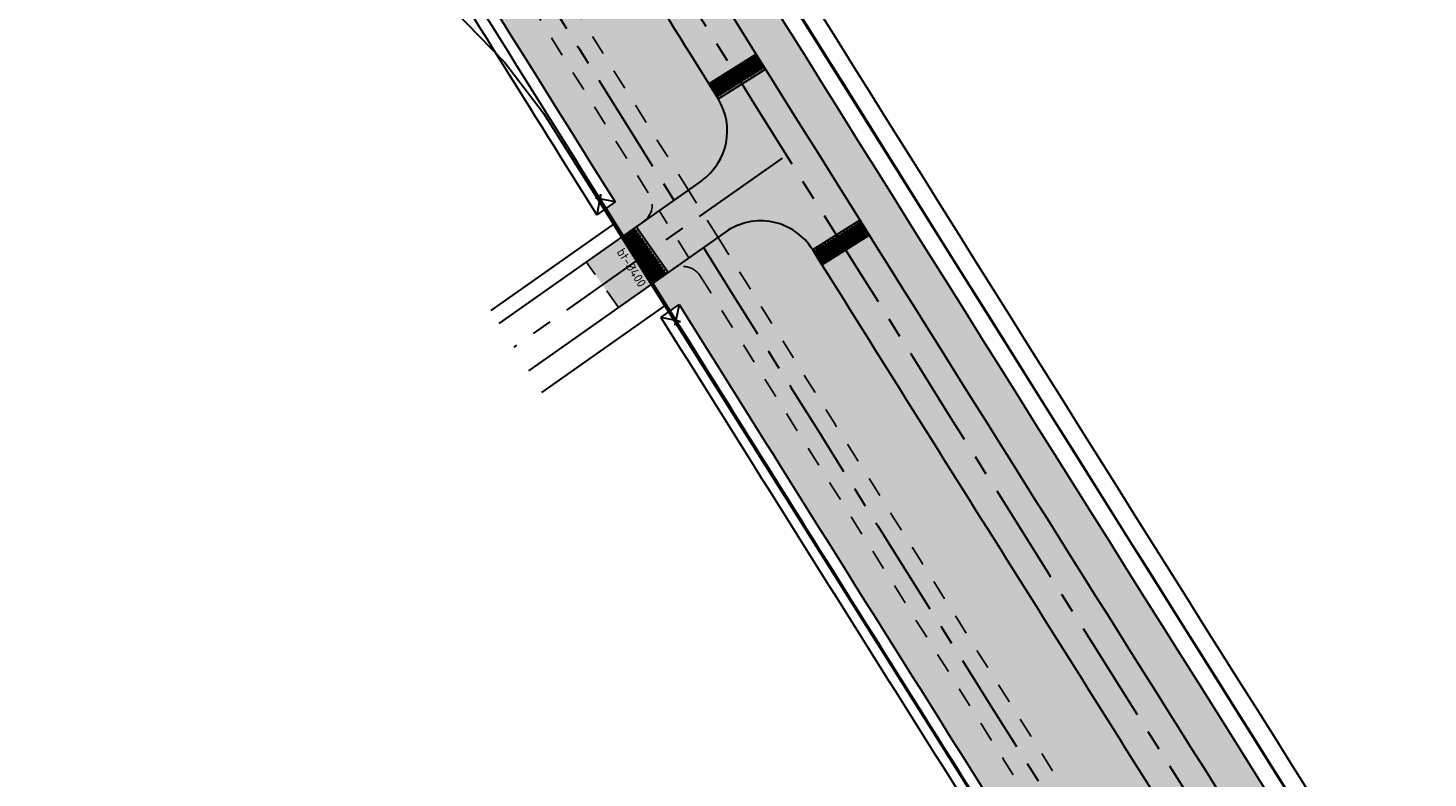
# Model space of a CAD drawing. Header units: metres. Extents: x 149090 to 161988, y 479090 to 487021.
# Tile 12 of 72: x 149961 to 150099, y 485337 to 485410. Entities that reach past the tile are written whole.
import ezdxf
from ezdxf.enums import TextEntityAlignment as Align

# ---------------------------------------------------------------- set-up
doc = ezdxf.new("R2010")
doc.units = ezdxf.units.M
doc.linetypes.add('AM-AS', pattern=[16, 10, -2, 2, -2])
doc.linetypes.add('XX-HIDDEN', pattern=[4, 2, -2])
doc.layers.get('0').update_dxf_attribs({"lineweight": 25})
for name, color, linetype, lineweight, true_color in [('B-WE-KG-GRENS_PERCEEL-GV', 1, 'Continuous', 30, 0xff0000), ('IRP-V-verharding-rijbaan', 7, 'Continuous', 0, 0xffb061), ('N-WE-GR-STADSLANDBOUW-A', 7, 'Continuous', 35, 0xffff9e), ('N-WE-KW-KUNSTWERK_DUIKER-HOLD-S', 1, 'Continuous', 35, 0xff0000), ('N-WE-KW-KUNSTWERK_DUIKER-S', 5, 'Continuous', 35, 0x0000ff)]:
    doc.layers.add(name, color=color, linetype=linetype, lineweight=lineweight, true_color=true_color)
for name, color, linetype, lineweight in [('N-WE-AM-AS_FIETSPAD-G', 3, 'AM-AS', 30), ('N-WE-AM-AS_KAVELWEG-G', 170, 'AM-AS', 30), ('N-WE-AM-AS_WEG-G', 10, 'AM-AS', 30), ('N-WE-VH-KANTOPSLUITING_VOORKANTBAND-G', 190, 'Continuous', 30), ('N-WE-VH-KANTVERHARDING-G', 7, 'Continuous', 30), ('N-WE-VH-MATERIAALGRENS-G', 7, 'XX-HIDDEN', 25), ('N-WE-VH-VERHARDING_ASFALT-A', 252, 'Continuous', 18), ('N-WE-VH-VERHARDING_TEGEL-A', 252, 'Continuous', 18), ('VRK-ontwerp', 2, 'Continuous', 0)]:
    doc.layers.add(name, color=color, linetype=linetype, lineweight=lineweight)
doc.styles.add('NLCS-ISO-M2000-T25', font='NLCS-ISO.ttf')
pattern_1 = [(32.14854755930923, (149518.8827389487, 486268.9530654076), (-0.1995435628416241, 0.3175017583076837), []), (122.1485475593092, (149518.8827389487, 486268.9530654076), (-0.6350035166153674, -0.3990871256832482), [0.3749999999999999, -0.3749999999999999]), (122.1485475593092, (149519.200240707, 486269.1526089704), (-0.6350035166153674, -0.3990871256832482), [-0.3749999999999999, 0.3749999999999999])]

# ---------------------------------------------------------------- blocks, each defined once
blk = doc.blocks.new('*U403')
at = {"layer": 'N-WE-KW-KUNSTWERK_DUIKER-S', "color": 0}
for points in [[(-0.8493030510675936, 0.7750000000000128), (2.842170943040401e-14, 1.4210854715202e-14), (-0.8493030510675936, -0.7749999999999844)], [(2.842170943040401e-14, 1.4210854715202e-14), (35.30258263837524, 1.4210854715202e-14)], [(36.15188568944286, 0.7750000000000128), (35.30258263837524, 1.4210854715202e-14), (36.15188568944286, -0.7749999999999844)]]:
    blk.add_lwpolyline(points, dxfattribs=at)
at = {"color": 0, "style": 'NLCS-ISO-M2000-T25'}
blk.add_attdef('DUIKERNR', text='', height=7, dxfattribs=at).set_placement((0.8493030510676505, 1.4210854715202e-14), align=Align.BOTTOM_CENTER)

msp = doc.modelspace()

# ---------------------------------------------------------------- hatches: boundary and pattern name
at = {"layer": 'IRP-V-verharding-rijbaan', "transparency": 33554610}
h = msp.add_hatch(color=256, dxfattribs=at)
h.dxf.hatch_style = 1
edge = h.paths.add_edge_path()
edge.add_line((150034.0588286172, 485406.362969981), (150029.3954226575, 485403.4469200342))
edge.add_arc((150024.2933906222, 485400.2892834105), 6.000116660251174, -54.82605409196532, 31.753275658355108, ccw=False)
edge.add_line((150027.7498218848, 485395.3847464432), (150021.3047250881, 485390.842692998))
edge.add_line((150021.3047250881, 485390.842692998), (150024.4730241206, 485386.3469304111))
edge.add_line((150024.4730241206, 485386.3469304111), (150030.1347178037, 485390.3368961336))
edge.add_arc((150033.5910659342, 485385.4323232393), 6.000098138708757, 31.801036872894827, 125.17309938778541, ccw=False)
edge.add_line((150038.6904482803, 485388.5942020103), (150043.3516486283, 485391.5136559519))
edge.add_line((150043.3516486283, 485391.5136559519), (150034.0588286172, 485406.362969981))
h = msp.add_hatch(color=256, dxfattribs=at)
h.dxf.hatch_style = 1
h.paths.add_polyline_path([(150019.8742551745, 485389.8345978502), (150016.4027767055, 485387.3881426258), (150019.5710757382, 485382.8923800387), (150023.0425542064, 485385.3388352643)])
at = {"layer": 'N-WE-GR-STADSLANDBOUW-A', "transparency": 33554559}
h = msp.add_hatch(color=256, dxfattribs=at)
h.dxf.hatch_style = 1
edge = h.paths.add_edge_path()
edge.add_arc((170359.7015846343, 498116.0841897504), 23984.99999852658, 211.6935824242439, 212.0323914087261)
edge.add_line((150026.4567437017, 485394.4734753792), (150027.3404955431, 485395.0962818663))
edge.add_arc((150024.2561754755, 485400.283388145), 6.034824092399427, 300.7362606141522, 391.5914806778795)
edge.add_line((150029.3966678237, 485403.4447866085), (150012.0664438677, 485431.2018816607))
edge.add_line((150012.0664438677, 485431.2018816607), (150001.0807232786, 485447.9163735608))
edge.add_line((150001.0807232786, 485447.9163735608), (149986.4523277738, 485471.4336327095))
edge.add_arc((157724.7459755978, 490292.1954705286), 9117.068239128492, 211.6118430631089, 211.9218655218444, ccw=False)
edge.add_arc((149955.3765832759, 485510.2216952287), 6.000000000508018, 31.7079156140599, 121.6988959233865)
edge.add_line((149952.2238517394, 485515.326622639), (149951.5855707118, 485514.9324292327))
h = msp.add_hatch(color=256, dxfattribs=at)
h.dxf.hatch_style = 1
h.paths.add_polyline_path([(150019.2312226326, 485393.2962309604), (150018.1663985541, 485392.5458174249), (150019.069, 485391.1130000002), (150019.8742551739, 485389.8345978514), (150022.0439813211, 485391.3636690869, 0.3982254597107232), (150022.5874445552, 485394.0591688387, -0.001439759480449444), (149949.658529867, 485511.3916238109, 0.4142163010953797), (149946.9059670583, 485512.0423716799), (149945.6791658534, 485511.2847164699), (149945.1259745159, 485510.9430732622), (149945.0549764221, 485510.8930382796), (149946.5, 485508.5470000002), (149946.7304724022, 485508.172916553), (149947.5239133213, 485508.6629345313, 0.001415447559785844)])
h = msp.add_hatch(color=256, dxfattribs=at)
h.dxf.hatch_style = 1
edge = h.paths.add_edge_path()
edge.add_line((150081.1958880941, 485331.2890428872), (150082.9028620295, 485328.5823400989))
edge.add_line((150082.9028620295, 485328.5823400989), (150092.2386033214, 485313.7908681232))
edge.add_line((150092.2386033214, 485313.7908681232), (150093.9486904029, 485311.0862095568))
edge.add_line((150093.9486904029, 485311.0862095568), (150093.9467030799, 485311.08495423))
edge.add_arc((170993.5753070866, 498518.2924234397), 24722.96108721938, 212.2902264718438, 212.4314133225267)
edge.add_line((150126.5549988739, 485259.6247536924), (150128.2713222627, 485256.9240487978))
edge.add_arc((170359.7014395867, 498116.0840974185), 23972.24982658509, 212.4401667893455, 212.481972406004)
edge.add_line((150137.6593371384, 485242.1656979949), (150139.3779911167, 485239.4664752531))
edge.add_line((150139.3779911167, 485239.4664752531), (150169.5394570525, 485192.2255069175))
edge.add_line((150169.5394570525, 485192.2255069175), (150220.8494772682, 485112.4152540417))
edge.add_line((150220.8494772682, 485112.4152540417), (150275.4907973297, 485028.1795811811))
edge.add_arc((150280.5176110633, 485031.4554236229), 6.000000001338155, 213.091230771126, 303.1010840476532)
edge.add_line((150283.7943179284, 485026.429173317), (150284.3824247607, 485026.8125711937))
edge.add_line((150284.3824247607, 485026.8125711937), (150282.0439113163, 485030.0627614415))
edge.add_line((150282.0439113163, 485030.0627614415), (150279.9345446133, 485028.6870608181))
edge.add_arc((170359.7016021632, 498116.0842010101), 23968.25001936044, 212.9277033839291, 213.0951171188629, ccw=False)
edge.add_arc((170359.7016021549, 498116.084200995), 23968.25001934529, 212.4401667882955, 212.9277033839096, ccw=False)
edge.add_line((150131.6471302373, 485259.0697236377), (150129.9310225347, 485261.7700891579))
edge.add_arc((170359.7015876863, 498116.0841916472), 23968.25000212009, 211.9397512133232, 212.4325183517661, ccw=False)
edge.add_line((150020.1281900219, 485436.2276402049), (150016.7337705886, 485434.1115313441))
edge.add_arc((170359.7018159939, 498116.0843342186), 23972.25027128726, 211.9397512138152, 212.0104052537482)
edge.add_line((150032.3879531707, 485409.0353380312), (150034.0587744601, 485406.3629361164))
edge.add_arc((96650.00790341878, 452006.3291060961), 62971.57412077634, 32.016451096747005, 32.032389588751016, ccw=False)
edge.add_line((150043.3479022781, 485391.5113133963), (150043.355503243, 485391.5160663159))
edge.add_line((150043.355503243, 485391.5160663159), (150045.0525187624, 485388.7984098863))
edge.add_line((150045.0525187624, 485388.7984098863), (150081.1958880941, 485331.2890428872))
h = msp.add_hatch(color=256, dxfattribs=at)
h.dxf.hatch_style = 1
edge = h.paths.add_edge_path()
edge.add_arc((170359.7015876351, 498116.0841916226), 23985.0000020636, 212.0455495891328, 212.2517922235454)
edge.add_line((150075.3201395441, 485316.7055204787), (150075.9577983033, 485317.1089580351))
edge.add_arc((150073.1404382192, 485322.443029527), 6.032398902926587, 297.842203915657, 392.1024179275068)
edge.add_arc((170359.7015608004, 498116.0841747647), 23977.74997037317, 212.0598063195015, 212.2374556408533, ccw=False)
edge.add_arc((150033.5910659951, 485385.4323235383), 6.000097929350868, 31.8010347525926, 125.1731015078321)
edge.add_line((150030.1347178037, 485390.3368961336), (150029.378843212, 485389.8042085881))
h = msp.add_hatch(color=256, dxfattribs=at)
h.dxf.hatch_style = 1
h.paths.add_polyline_path([(150070.6715099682, 485313.7686256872, 0.4140029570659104), (150071.2946638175, 485316.5265101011, -0.000855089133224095), (150027.6343843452, 485385.9948129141, 0.4302669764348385), (150024.7871244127, 485386.5682863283), (150023.7077520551, 485385.8076201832), (150022.8095369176, 485385.1746209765), (150024.1390000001, 485383.0640000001), (150024.5173554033, 485382.4633745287), (150025.5537336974, 485383.193741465, 0.0008293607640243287), (150067.906178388, 485315.806568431), (150066.9101752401, 485315.1772078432), (150067.2820000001, 485314.5910000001), (150068.6245358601, 485312.4751711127)])
at = {"layer": 'N-WE-VH-VERHARDING_ASFALT-A', "transparency": 33554585}
h = msp.add_hatch(color=256, dxfattribs=at)
h.dxf.hatch_style = 1
h.paths.add_polyline_path([(149967.7053683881, 485514.0481970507), (149962.1627176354, 485510.6527556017), (149986.4523277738, 485471.4336327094), (149999.0472346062, 485451.1855003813), (150001.0807232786, 485447.9163735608), (150012.0685801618, 485431.1986313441), (150028.4676341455, 485404.9307786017), (150033.1309859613, 485407.8467946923), (150016.7398175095, 485434.1012973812), (150006.5564436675, 485451.3358987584)])
h = msp.add_hatch(color=256, dxfattribs=at)
h.dxf.hatch_style = 1
h.paths.add_polyline_path([(150044.2806294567, 485390.0305435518), (150039.6193903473, 485387.1111514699), (150077.317261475, 485327.1287531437), (150081.9693606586, 485330.0625681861)])
at = {"layer": 'N-WE-VH-VERHARDING_TEGEL-A'}
h = msp.add_hatch(dxfattribs=at)
h.set_pattern_fill('AVH-TEGEL_150X300_HALFST', color=256, scale=2.5, angle=92.11425861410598, pattern_type=2)
h.set_pattern_definition(pattern_1)
h.paths.add_polyline_path([(150022.5874445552, 485394.0591688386, -0.3982254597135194), (150022.0439813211, 485391.3636690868), (150026.4567437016, 485394.4734753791, -0.00147833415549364), (149951.5855707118, 485514.9324292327), (149947.1681030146, 485512.204263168), (149947.1806474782, 485512.183951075, -0.3696081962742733), (149949.658529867, 485511.3916238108, 0.001439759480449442)])
h = msp.add_hatch(dxfattribs=at)
h.set_pattern_fill('AVH-TEGEL_150X300_HALFST', color=256, scale=2.5, angle=92.11425861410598, pattern_type=2)
h.set_pattern_definition(pattern_1)
edge = h.paths.add_edge_path()
edge.add_arc((150069.6031527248, 485315.459368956), 2.000000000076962, 311.6027029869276, 392.2470230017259)
edge.add_arc((170359.701584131, 498116.0841894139), 23988.49999792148, 212.051051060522, 212.2470230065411, ccw=False)
edge.add_arc((150025.9392331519, 485384.9334635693), 2.000000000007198, 32.05105106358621, 125.1735038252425)
edge.add_line((150024.7871244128, 485386.5682863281), (150029.3788432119, 485389.8042085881))
edge.add_arc((170359.7015861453, 498116.0841906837), 23985.00000030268, 212.0455495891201, 212.2517911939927)
edge.add_line((150075.3199095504, 485316.7058849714), (150070.9451621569, 485313.9415427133))
edge.add_line((150070.9451621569, 485313.9415427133), (150070.9310757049, 485313.9638354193))
at = {"layer": 'VRK-ontwerp'}
for points in [[(150029.2604233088, 485405.4264703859), (150029.1713956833, 485405.3708009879), (150029.9931820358, 485404.0565836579), (150029.8151267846, 485403.9452448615), (150029.4439974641, 485404.5387623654), (150029.3549698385, 485404.4830929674), (150029.7260991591, 485403.8895754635), (150029.548043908, 485403.7782366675), (150028.7262575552, 485405.0924539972), (150028.6372299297, 485405.0367845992), (150029.4590162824, 485403.7225672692), (150029.2894398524, 485403.6165303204), (150029.3954768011, 485403.4469538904), (150034.0588286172, 485406.362969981), (150033.9527916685, 485406.5325464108), (150033.8213699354, 485406.4503677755), (150032.9995835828, 485407.7645851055), (150032.9105559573, 485407.7089157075), (150033.73234231, 485406.3946983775), (150033.5542870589, 485406.2833595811), (150033.1831577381, 485406.8768770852), (150033.0941301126, 485406.821207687), (150033.4652594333, 485406.2276901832), (150033.2872041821, 485406.1163513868), (150032.4654178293, 485407.430568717), (150032.3763902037, 485407.3748993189), (150033.1981765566, 485406.0606819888), (150033.0201213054, 485405.9493431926), (150032.6489919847, 485406.5428606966), (150032.5599643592, 485406.4871912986), (150032.9310936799, 485405.8936737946), (150032.7530384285, 485405.7823349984), (150031.931252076, 485407.0965523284), (150031.8422244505, 485407.0408829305), (150032.6640108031, 485405.7266656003), (150032.485955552, 485405.6153268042), (150032.1148262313, 485406.2088443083), (150032.0257986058, 485406.1531749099), (150032.3969279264, 485405.5596574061), (150032.2188726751, 485405.44831861), (150031.3970863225, 485406.7625359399), (150031.308058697, 485406.7068665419), (150032.1298450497, 485405.3926492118), (150031.9517897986, 485405.2813104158), (150031.580660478, 485405.8748279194), (150031.4916328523, 485405.8191585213), (150031.862762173, 485405.2256410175), (150031.6847069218, 485405.1143022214), (150030.862920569, 485406.4285195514), (150030.7738929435, 485406.3728501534), (150031.5956792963, 485405.0586328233), (150031.4176240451, 485404.947294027), (150031.0464947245, 485405.540811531), (150030.9574670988, 485405.485142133), (150031.3285964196, 485404.891624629), (150031.1505411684, 485404.7802858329), (150030.3287548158, 485406.0945031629), (150030.2397271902, 485406.0388337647), (150031.061513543, 485404.7246164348), (150030.8834582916, 485404.6132776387), (150030.5123289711, 485405.2067951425), (150030.4233013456, 485405.1511257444), (150030.7944306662, 485404.5576082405), (150030.6163754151, 485404.4462694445), (150029.7945890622, 485405.7604867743), (150029.7055614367, 485405.7048173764), (150030.5273477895, 485404.3906000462), (150030.3492925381, 485404.2792612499), (150029.9781632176, 485404.8727787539), (150029.8891355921, 485404.8171093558), (150030.2602649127, 485404.2235918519), (150030.0822096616, 485404.112253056)], [(150040.4117977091, 485387.6074533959), (150040.3228107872, 485387.5517189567), (150039.500064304, 485388.8653354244), (150039.3220904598, 485388.7538665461), (150039.6936533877, 485388.1606203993), (150039.6046664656, 485388.1048859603), (150039.2331035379, 485388.698132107), (150039.055129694, 485388.5866632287), (150039.8778761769, 485387.2730467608), (150039.7888892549, 485387.2173123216), (150038.9661427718, 485388.5309287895), (150038.7966438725, 485388.4247679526), (150038.6904830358, 485388.5942668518), (150043.3517027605, 485391.5136898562), (150043.4578635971, 485391.3441909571), (150043.3265019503, 485391.2619163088), (150044.1492484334, 485389.9482998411), (150044.0602615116, 485389.8925654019), (150043.2375150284, 485391.2061818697), (150043.0595411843, 485391.0947129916), (150043.4311041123, 485390.5014668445), (150043.3421171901, 485390.4457324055), (150042.9705542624, 485391.0389785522), (150042.7925804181, 485390.9275096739), (150043.6153269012, 485389.613893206), (150043.5263399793, 485389.5581587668), (150042.7035934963, 485390.8717752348), (150042.5256196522, 485390.7603063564), (150042.8971825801, 485390.1670602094), (150042.8081956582, 485390.1113257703), (150042.4366327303, 485390.7045719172), (150042.2586588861, 485390.5931030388), (150043.0814053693, 485389.279486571), (150042.9924184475, 485389.2237521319), (150042.1696719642, 485390.5373685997), (150041.9916981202, 485390.4258997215), (150042.3632610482, 485389.8326535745), (150042.274274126, 485389.7769191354), (150041.9027111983, 485390.3701652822), (150041.7247373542, 485390.2586964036), (150042.5474838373, 485388.9450799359), (150042.4584969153, 485388.8893454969), (150041.6357504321, 485390.2029619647), (150041.4577765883, 485390.0914930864), (150041.8293395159, 485389.4982469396), (150041.7403525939, 485389.4425125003), (150041.3687896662, 485390.0357586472), (150041.190815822, 485389.9242897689), (150042.0135623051, 485388.6106733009), (150041.9245753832, 485388.5549388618), (150041.1018289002, 485389.8685553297), (150040.923855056, 485389.7570864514), (150041.2954179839, 485389.1638403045), (150041.2064310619, 485389.1081058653), (150040.8348681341, 485389.7013520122), (150040.6568942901, 485389.5898831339), (150041.4796407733, 485388.2762666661), (150041.3906538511, 485388.2205322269), (150040.5679073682, 485389.5341486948), (150040.389933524, 485389.4226798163), (150040.7614964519, 485388.8294336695), (150040.6725095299, 485388.7736992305), (150040.3009466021, 485389.3669453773), (150040.1229727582, 485389.2554764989), (150040.9457192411, 485387.941860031), (150040.8567323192, 485387.8861255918), (150040.033985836, 485389.1997420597), (150039.8560119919, 485389.0882731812), (150040.2275749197, 485388.4950270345), (150040.1385879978, 485388.4392925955), (150039.7670250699, 485389.0325387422), (150039.589051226, 485388.9210698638)], [(150022.5039433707, 485386.1031149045), (150022.5644290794, 485386.0172867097), (150023.8314167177, 485386.9101709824), (150023.9523881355, 485386.7385145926), (150023.3802001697, 485386.335276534), (150023.4406858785, 485386.249448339), (150024.0128738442, 485386.652686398), (150024.1338452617, 485386.4810300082), (150022.8668576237, 485385.5881457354), (150022.9273433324, 485385.5023175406), (150024.1943309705, 485386.3952018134), (150024.3095418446, 485386.2317195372), (150024.4730241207, 485386.3469304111), (150021.304725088, 485390.8426929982), (150021.1412428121, 485390.7274821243), (150021.2305312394, 485390.6007833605), (150019.9635436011, 485389.7078990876), (150020.0240293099, 485389.622070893), (150021.291016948, 485390.5149551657), (150021.4119883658, 485390.3432987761), (150020.8398004, 485389.9400607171), (150020.9002861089, 485389.8542325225), (150021.4724740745, 485390.2574705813), (150021.5934454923, 485390.0858141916), (150020.3264578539, 485389.1929299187), (150020.3869435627, 485389.1071017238), (150021.6539312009, 485389.9999859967), (150021.7749026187, 485389.828329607), (150021.2027146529, 485389.4250915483), (150021.2632003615, 485389.3392633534), (150021.8353883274, 485389.7425014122), (150021.9563597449, 485389.5708450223), (150020.6893721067, 485388.6779607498), (150020.7498578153, 485388.592132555), (150022.0168454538, 485389.4850168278), (150022.1378168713, 485389.313360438), (150021.5656289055, 485388.9101223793), (150021.6261146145, 485388.8242941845), (150022.1983025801, 485389.2275322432), (150022.3192739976, 485389.0558758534), (150021.0522863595, 485388.1629915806), (150021.1127720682, 485388.0771633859), (150022.3797597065, 485388.9700476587), (150022.500731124, 485388.798391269), (150021.9285431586, 485388.3951532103), (150021.9890288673, 485388.3093250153), (150022.561216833, 485388.7125630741), (150022.6821882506, 485388.5409066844), (150021.4152006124, 485387.6480224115), (150021.4756863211, 485387.5621942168), (150022.7426739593, 485388.4550784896), (150022.863645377, 485388.2834221), (150022.2914574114, 485387.8801840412), (150022.3519431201, 485387.7943558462), (150022.9241310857, 485388.1975939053), (150023.0451025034, 485388.0259375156), (150021.778114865, 485387.1330532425), (150021.838600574, 485387.0472250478), (150023.1055882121, 485387.9401093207), (150023.2265596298, 485387.7684529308), (150022.6543716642, 485387.3652148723), (150022.7148573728, 485387.2793866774), (150023.2870453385, 485387.6826247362), (150023.4080167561, 485387.5109683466), (150022.1410291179, 485386.6180840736), (150022.2015148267, 485386.5322558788), (150023.4685024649, 485387.4251401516), (150023.5894738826, 485387.2534837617), (150023.0172859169, 485386.8502457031), (150023.0777716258, 485386.7644175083), (150023.6499595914, 485387.1676555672), (150023.7709310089, 485386.9959991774)]]:
    msp.add_hatch(color=7, dxfattribs=at).paths.add_polyline_path(points)
at = {"layer": 'VRK-ontwerp', "true_color": 0x636466, "transparency": 33554602}
for points in [[(150032.9105559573, 485407.7089157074), (150032.4654178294, 485407.4305687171), (150033.2872041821, 485406.1163513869), (150033.4652594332, 485406.2276901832), (150033.0941301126, 485406.8212076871), (150033.1831577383, 485406.8768770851), (150033.5542870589, 485406.2833595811), (150033.7323423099, 485406.3946983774)], [(150033.1310053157, 485407.8467637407), (150032.9995835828, 485407.7645851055), (150033.8213699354, 485406.4503677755), (150033.9527916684, 485406.5325464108)], [(150030.7738929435, 485406.3728501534), (150030.3287548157, 485406.0945031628), (150031.1505411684, 485404.7802858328), (150031.3285964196, 485404.8916246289), (150030.9574670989, 485405.485142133), (150031.0464947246, 485405.5408115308), (150031.4176240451, 485404.947294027), (150031.5956792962, 485405.0586328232)], [(150031.308058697, 485406.7068665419), (150030.8629205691, 485406.4285195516), (150031.6847069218, 485405.1143022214), (150031.8627621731, 485405.2256410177), (150031.4916328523, 485405.8191585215), (150031.580660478, 485405.8748279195), (150031.9517897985, 485405.2813104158), (150032.1298450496, 485405.392649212)], [(150031.8422244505, 485407.0408829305), (150031.3970863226, 485406.76253594), (150032.2188726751, 485405.44831861), (150032.3969279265, 485405.5596574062), (150032.0257986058, 485406.1531749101), (150032.1148262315, 485406.2088443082), (150032.485955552, 485405.6153268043), (150032.6640108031, 485405.7266656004)], [(150032.3763902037, 485407.3748993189), (150031.9312520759, 485407.0965523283), (150032.7530384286, 485405.7823349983), (150032.9310936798, 485405.8936737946), (150032.5599643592, 485406.4871912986), (150032.6489919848, 485406.5428606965), (150033.0201213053, 485405.9493431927), (150033.1981765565, 485406.0606819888)], [(150028.6372299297, 485405.0367845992), (150028.4676534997, 485404.9307476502), (150029.2894398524, 485403.6165303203), (150029.4590162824, 485403.7225672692)], [(150029.1713956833, 485405.3708009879), (150028.7262575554, 485405.0924539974), (150029.548043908, 485403.7782366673), (150029.7260991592, 485403.8895754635), (150029.3549698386, 485404.4830929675), (150029.4439974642, 485404.5387623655), (150029.8151267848, 485403.9452448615), (150029.9931820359, 485404.0565836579)], [(150029.7055614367, 485405.7048173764), (150029.2604233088, 485405.426470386), (150030.0822096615, 485404.1122530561), (150030.2602649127, 485404.2235918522), (150029.8891355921, 485404.8171093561), (150029.9781632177, 485404.8727787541), (150030.3492925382, 485404.2792612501), (150030.5273477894, 485404.3906000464)], [(150030.2397271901, 485406.0388337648), (150029.7945890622, 485405.7604867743), (150030.616375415, 485404.4462694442), (150030.7944306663, 485404.5576082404), (150030.4233013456, 485405.1511257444), (150030.5123289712, 485405.2067951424), (150030.8834582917, 485404.6132776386), (150031.0615135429, 485404.7246164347)], [(150044.0602615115, 485389.8925654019), (150043.6153269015, 485389.613893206), (150042.7925804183, 485390.9275096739), (150042.9705542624, 485391.0389785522), (150043.3421171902, 485390.4457324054), (150043.4311041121, 485390.5014668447), (150043.0595411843, 485391.0947129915), (150043.2375150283, 485391.2061818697)], [(150044.2806100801, 485390.0305744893), (150044.1492484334, 485389.9482998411), (150043.3265019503, 485391.2619163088), (150043.457863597, 485391.3441909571)], [(150019.8742551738, 485389.8345978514), (150019.9635436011, 485389.7078990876), (150021.2305312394, 485390.6007833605), (150021.1412428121, 485390.7274821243)], [(150020.0240293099, 485389.6220708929), (150020.3264578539, 485389.1929299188), (150021.5934454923, 485390.0858141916), (150021.4724740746, 485390.2574705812), (150020.9002861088, 485389.8542325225), (150020.8398004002, 485389.9400607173), (150021.4119883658, 485390.3432987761), (150021.2910169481, 485390.5149551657)], [(150020.3869435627, 485389.1071017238), (150020.6893721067, 485388.6779607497), (150021.956359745, 485389.5708450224), (150021.8353883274, 485389.7425014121), (150021.2632003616, 485389.3392633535), (150021.202714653, 485389.4250915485), (150021.7749026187, 485389.8283296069), (150021.6539312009, 485389.9999859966)], [(150041.9245753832, 485388.5549388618), (150041.4796407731, 485388.276266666), (150040.6568942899, 485389.5898831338), (150040.834868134, 485389.7013520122), (150041.2064310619, 485389.1081058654), (150041.2954179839, 485389.1638403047), (150040.923855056, 485389.7570864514), (150041.1018289, 485389.8685553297)], [(150042.4584969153, 485388.8893454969), (150042.0135623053, 485388.610673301), (150041.190815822, 485389.9242897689), (150041.3687896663, 485390.0357586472), (150041.7403525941, 485389.4425125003), (150041.829339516, 485389.4982469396), (150041.4577765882, 485390.0914930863), (150041.6357504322, 485390.2029619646)], [(150042.9924184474, 485389.223752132), (150042.5474838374, 485388.945079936), (150041.7247373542, 485390.2586964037), (150041.9027111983, 485390.3701652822), (150042.2742741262, 485389.7769191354), (150042.3632610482, 485389.8326535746), (150041.9916981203, 485390.4258997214), (150042.1696719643, 485390.5373685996)], [(150043.5263399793, 485389.5581587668), (150043.0814053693, 485389.279486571), (150042.258658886, 485390.5931030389), (150042.4366327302, 485390.7045719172), (150042.8081956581, 485390.1113257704), (150042.89718258, 485390.1670602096), (150042.5256196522, 485390.7603063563), (150042.7035934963, 485390.8717752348)], [(150020.7498578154, 485388.592132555), (150021.0522863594, 485388.1629915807), (150022.3192739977, 485389.0558758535), (150022.19830258, 485389.2275322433), (150021.6261146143, 485388.8242941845), (150021.5656289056, 485388.9101223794), (150022.1378168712, 485389.313360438), (150022.0168454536, 485389.4850168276)], [(150021.1127720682, 485388.0771633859), (150021.4152006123, 485387.6480224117), (150022.6821882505, 485388.5409066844), (150022.5612168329, 485388.7125630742), (150021.989028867, 485388.3093250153), (150021.9285431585, 485388.3951532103), (150022.5007311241, 485388.7983912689), (150022.3797597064, 485388.9700476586)], [(150021.4756863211, 485387.5621942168), (150021.7781148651, 485387.1330532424), (150023.0451025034, 485388.0259375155), (150022.9241310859, 485388.1975939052), (150022.3519431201, 485387.7943558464), (150022.2914574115, 485387.8801840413), (150022.863645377, 485388.2834221), (150022.7426739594, 485388.4550784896)], [(150039.7888892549, 485387.2173123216), (150039.6193903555, 485387.1111514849), (150038.7966438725, 485388.4247679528), (150038.9661427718, 485388.5309287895)], [(150040.3228107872, 485387.5517189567), (150039.877876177, 485387.2730467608), (150039.0551296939, 485388.5866632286), (150039.2331035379, 485388.6981321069), (150039.6046664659, 485388.1048859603), (150039.6936533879, 485388.1606203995), (150039.3220904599, 485388.7538665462), (150039.500064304, 485388.8653354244)], [(150040.8567323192, 485387.8861255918), (150040.4117977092, 485387.607453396), (150039.5890512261, 485388.9210698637), (150039.7670250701, 485389.0325387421), (150040.138587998, 485388.4392925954), (150040.2275749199, 485388.4950270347), (150039.8560119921, 485389.0882731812), (150040.0339858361, 485389.1997420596)], [(150041.3906538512, 485388.2205322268), (150040.9457192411, 485387.941860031), (150040.1229727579, 485389.2554764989), (150040.300946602, 485389.3669453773), (150040.6725095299, 485388.7736992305), (150040.7614964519, 485388.8294336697), (150040.3899335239, 485389.4226798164), (150040.567907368, 485389.5341486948)], [(150021.8386005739, 485387.0472250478), (150022.1410291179, 485386.6180840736), (150023.4080167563, 485387.5109683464), (150023.2870453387, 485387.6826247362), (150022.7148573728, 485387.2793866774), (150022.6543716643, 485387.3652148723), (150023.2265596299, 485387.7684529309), (150023.1055882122, 485387.9401093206)], [(150022.2015148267, 485386.5322558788), (150022.5039433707, 485386.1031149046), (150023.7709310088, 485386.9959991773), (150023.6499595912, 485387.1676555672), (150023.0777716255, 485386.7644175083), (150023.0172859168, 485386.8502457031), (150023.5894738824, 485387.2534837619), (150023.4685024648, 485387.4251401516)], [(150022.5644290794, 485386.0172867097), (150022.8668576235, 485385.5881457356), (150024.1338452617, 485386.4810300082), (150024.0128738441, 485386.652686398), (150023.4406858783, 485386.2494483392), (150023.3802001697, 485386.3352765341), (150023.9523881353, 485386.7385145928), (150023.8314167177, 485386.9101709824)], [(150022.9273433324, 485385.5023175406), (150023.0425542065, 485385.3388352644), (150024.3095418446, 485386.2317195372), (150024.1943309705, 485386.3952018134)]]:
    msp.add_hatch(color=251, dxfattribs=at).paths.add_polyline_path(points)

# ---------------------------------------------------------------- linework, layer by layer
at = {"layer": 'B-WE-KG-GRENS_PERCEEL-GV', "flags": 128}
for points in [[(150362.0493528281, 484907.066834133), (150309.435, 484987.11), (150306.47, 484992.185), (150303.96, 484996.955), (150301.031, 485002.498), (150295.664, 485011.561), (150293.215, 485015.165), (150284.78, 485026.26), (150277.29, 485036.67), (150243.976, 485087.737), (150217.15, 485128.86), (150149.555, 485234.37), (150089.195, 485329.245), (150032.94, 485418.83), (150029.255, 485425.885), (150026.55, 485431.345), (150023.135, 485438.55), (150020.764, 485442.16), (150018.57, 485445.5), (150006.855, 485460.86), (149932.91, 485580.265), (149838.515, 485735.74), (149794.757, 485808.569), (149770.365, 485849.165)], [(150012.0317178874, 485374.5315471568), (150024.139, 485383.064), (150019.069, 485391.113), (150006.9838852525, 485382.5962544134)]]:
    msp.add_lwpolyline(points, dxfattribs=at)
at = {"layer": 'B-WE-KG-GRENS_PERCEEL-GV'}
msp.add_lwpolyline([(149917.384, 485555.809), (149941.377, 485516.865), (149943.61, 485513.239), (149946.5, 485508.547), (149980.935, 485452.655), (149983.26, 485448.945), (149984.97, 485445.25), (149987.895, 485436.725), (149995.613, 485424.435), (150003.275, 485412.235), (150008.36, 485407.02), (150012.195, 485402.025), (150019.069, 485391.113), (150024.139, 485383.064), (150043.427, 485352.445), (150065.865, 485316.825), (150067.282, 485314.591), (150070.098, 485310.153), (150096.917, 485267.887), (150115.578, 485238.478)], dxfattribs=at)
at = {"layer": 'N-WE-AM-AS_FIETSPAD-G', "flags": 128}
for points in [[(149950.0966335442, 485514.0128825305, 0.001479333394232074), (150025.0241215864, 485393.4638635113, 0.0013599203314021)], [(150027.9462391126, 485388.7946094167, 0.0008989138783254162), (150073.8405088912, 485315.7710721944, 0.0007719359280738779)]]:
    msp.add_lwpolyline(points, format="xyb", dxfattribs=at)
at = {"layer": 'N-WE-AM-AS_KAVELWEG-G', "flags": 128}
msp.add_lwpolyline([(150035.6947120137, 485397.619470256), (150009.2464444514, 485378.9805810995)], dxfattribs=at)
at = {"layer": 'N-WE-AM-AS_WEG-G'}
msp.add_arc((170359.7015858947, 498116.0841905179), 23975.00000000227, 211.9397512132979, 212.6235811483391, dxfattribs=at)
at = {"layer": 'N-WE-VH-KANTOPSLUITING_VOORKANTBAND-G', "lineweight": 5}
for p, q in [((150032.910555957, 485407.7089157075), (150033.73234231, 485406.3946983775)), ((150032.9995835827, 485407.7645851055), (150033.8213699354, 485406.4503677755)), ((150033.1310053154, 485407.8467637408), (150034.0588286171, 485406.3629699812)), ((150034.0588286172, 485406.362969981), (150029.3954768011, 485403.4469538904)), ((150030.7738929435, 485406.3728501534), (150031.5956792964, 485405.0586328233)), ((150030.8629205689, 485406.4285195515), (150031.6847069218, 485405.1143022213)), ((150031.3080586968, 485406.7068665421), (150032.1298450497, 485405.3926492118)), ((150031.3970863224, 485406.76253594), (150032.2188726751, 485405.44831861)), ((150031.8422244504, 485407.0408829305), (150032.6640108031, 485405.7266656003)), ((150031.9312520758, 485407.0965523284), (150032.7530384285, 485405.7823349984)), ((150032.1148262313, 485406.2088443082), (150032.0257986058, 485406.1531749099)), ((150032.0257986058, 485406.1531749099), (150032.3969279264, 485405.5596574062)), ((150032.1148262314, 485406.2088443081), (150032.485955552, 485405.6153268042)), ((150032.3763902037, 485407.374899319), (150033.1981765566, 485406.0606819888)), ((150032.465417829, 485407.430568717), (150033.287204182, 485406.1163513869)), ((150032.6489919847, 485406.5428606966), (150032.5599643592, 485406.4871912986)), ((150032.5599643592, 485406.4871912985), (150032.9310936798, 485405.8936737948)), ((150032.6489919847, 485406.5428606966), (150033.0201213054, 485405.9493431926)), ((150033.1831577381, 485406.8768770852), (150033.0941301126, 485406.821207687)), ((150033.0941301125, 485406.8212076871), (150033.4652594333, 485406.2276901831)), ((150033.1831577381, 485406.8768770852), (150033.5542870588, 485406.2833595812)), ((150033.4652594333, 485406.2276901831), (150033.2872041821, 485406.1163513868)), ((150033.73234231, 485406.3946983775), (150033.5542870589, 485406.2833595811)), ((150033.8213699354, 485406.4503677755), (150033.9527916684, 485406.5325464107)), ((150028.4676534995, 485404.9307476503), (150029.3954768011, 485403.4469538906)), ((150028.6372299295, 485405.0367845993), (150029.4590162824, 485403.7225672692)), ((150028.7262575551, 485405.0924539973), (150029.5480439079, 485403.7782366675)), ((150029.1713956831, 485405.3708009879), (150029.9931820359, 485404.0565836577)), ((150029.2604233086, 485405.426470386), (150030.0822096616, 485404.1122530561)), ((150029.7055614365, 485405.7048173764), (150030.5273477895, 485404.3906000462)), ((150029.7945890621, 485405.7604867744), (150030.6163754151, 485404.4462694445)), ((150029.9781632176, 485404.8727787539), (150029.8891355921, 485404.8171093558)), ((150029.8891355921, 485404.8171093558), (150030.2602649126, 485404.223591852)), ((150029.9781632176, 485404.8727787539), (150030.3492925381, 485404.2792612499)), ((150030.2397271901, 485406.038833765), (150031.061513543, 485404.7246164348)), ((150030.3287548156, 485406.094503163), (150031.1505411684, 485404.780285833)), ((150030.5123289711, 485405.2067951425), (150030.4233013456, 485405.1511257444)), ((150030.4233013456, 485405.1511257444), (150030.7944306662, 485404.5576082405)), ((150030.5123289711, 485405.2067951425), (150030.8834582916, 485404.6132776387)), ((150031.061513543, 485404.7246164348), (150030.8834582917, 485404.6132776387)), ((150031.0464947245, 485405.540811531), (150030.9574670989, 485405.485142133)), ((150030.9574670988, 485405.4851421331), (150031.3285964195, 485404.891624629)), ((150031.0464947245, 485405.540811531), (150031.4176240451, 485404.947294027)), ((150031.3285964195, 485404.8916246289), (150031.1505411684, 485404.7802858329)), ((150031.5956792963, 485405.0586328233), (150031.4176240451, 485404.947294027)), ((150031.580660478, 485405.8748279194), (150031.4916328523, 485405.8191585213)), ((150031.4916328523, 485405.8191585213), (150031.862762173, 485405.2256410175)), ((150031.580660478, 485405.8748279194), (150031.9517897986, 485405.2813104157)), ((150031.862762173, 485405.2256410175), (150031.6847069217, 485405.1143022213)), ((150032.1298450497, 485405.3926492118), (150031.9517897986, 485405.2813104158)), ((150032.3969279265, 485405.5596574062), (150032.218872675, 485405.44831861)), ((150032.6640108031, 485405.7266656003), (150032.485955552, 485405.6153268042)), ((150032.9310936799, 485405.8936737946), (150032.7530384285, 485405.7823349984)), ((150033.1981765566, 485406.0606819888), (150033.0201213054, 485405.9493431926)), ((150029.4590162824, 485403.7225672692), (150029.2894398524, 485403.6165303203)), ((150029.4439974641, 485404.5387623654), (150029.3549698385, 485404.4830929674)), ((150029.3549698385, 485404.4830929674), (150029.7260991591, 485403.8895754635)), ((150029.4439974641, 485404.5387623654), (150029.8151267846, 485403.9452448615)), ((150029.7260991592, 485403.8895754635), (150029.548043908, 485403.7782366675)), ((150029.9931820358, 485404.0565836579), (150029.8151267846, 485403.9452448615)), ((150030.2602649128, 485404.2235918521), (150030.0822096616, 485404.112253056)), ((150030.5273477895, 485404.3906000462), (150030.3492925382, 485404.2792612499)), ((150030.7944306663, 485404.5576082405), (150030.6163754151, 485404.4462694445)), ((150043.3517027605, 485391.5136898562), (150038.6904830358, 485388.5942668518)), ((150042.9705542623, 485391.0389785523), (150042.7925804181, 485390.9275096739)), ((150043.6153269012, 485389.6138932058), (150042.7925804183, 485390.9275096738)), ((150043.3421171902, 485390.4457324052), (150042.9705542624, 485391.0389785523)), ((150043.2375150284, 485391.2061818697), (150043.0595411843, 485391.0947129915)), ((150043.4311041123, 485390.5014668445), (150043.0595411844, 485391.0947129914)), ((150044.0602615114, 485389.8925654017), (150043.2375150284, 485391.2061818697)), ((150043.3265019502, 485391.2619163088), (150043.4578635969, 485391.3441909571)), ((150044.1492484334, 485389.948299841), (150043.3265019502, 485391.2619163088)), ((150044.2806100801, 485390.0305744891), (150043.3517027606, 485391.513689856)), ((150019.8742551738, 485389.8345978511), (150021.3047250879, 485390.8426929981)), ((150019.9635436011, 485389.7078990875), (150021.2305312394, 485390.6007833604)), ((150020.0240293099, 485389.6220708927), (150021.291016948, 485390.5149551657)), ((150020.3264578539, 485389.1929299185), (150021.5934454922, 485390.0858141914)), ((150020.3869435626, 485389.1071017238), (150021.6539312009, 485389.9999859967)), ((150020.6893721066, 485388.6779607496), (150021.9563597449, 485389.5708450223)), ((150020.8398004, 485389.9400607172), (150021.4119883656, 485390.343298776)), ((150020.8398004, 485389.9400607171), (150020.9002861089, 485389.8542325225)), ((150020.9002861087, 485389.8542325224), (150021.4724740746, 485390.2574705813)), ((150021.2305312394, 485390.6007833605), (150021.1412428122, 485390.7274821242)), ((150021.2027146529, 485389.4250915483), (150021.7749026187, 485389.828329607)), ((150021.2632003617, 485389.3392633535), (150021.8353883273, 485389.7425014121)), ((150021.291016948, 485390.5149551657), (150021.4119883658, 485390.3432987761)), ((150021.304725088, 485390.8426929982), (150024.4730241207, 485386.3469304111)), ((150021.4724740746, 485390.2574705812), (150021.5934454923, 485390.0858141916)), ((150021.6539312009, 485389.9999859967), (150021.7749026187, 485389.828329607)), ((150021.8353883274, 485389.7425014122), (150021.9563597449, 485389.5708450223)), ((150040.834868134, 485389.7013520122), (150040.6568942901, 485389.5898831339)), ((150041.4796407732, 485388.2762666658), (150040.6568942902, 485389.5898831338)), ((150041.2064310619, 485389.1081058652), (150040.834868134, 485389.7013520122)), ((150041.1018289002, 485389.8685553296), (150040.923855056, 485389.7570864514)), ((150041.2954179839, 485389.1638403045), (150040.923855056, 485389.7570864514)), ((150041.9245753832, 485388.5549388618), (150041.1018289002, 485389.8685553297)), ((150041.3687896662, 485390.0357586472), (150041.1908158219, 485389.9242897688)), ((150042.0135623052, 485388.6106733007), (150041.190815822, 485389.9242897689)), ((150041.7403525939, 485389.4425125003), (150041.3687896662, 485390.0357586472)), ((150041.6357504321, 485390.2029619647), (150041.4577765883, 485390.0914930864)), ((150041.8293395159, 485389.4982469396), (150041.4577765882, 485390.0914930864)), ((150042.4584969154, 485388.8893454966), (150041.6357504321, 485390.2029619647)), ((150041.9027111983, 485390.3701652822), (150041.7247373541, 485390.2586964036)), ((150042.5474838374, 485388.9450799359), (150041.7247373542, 485390.2586964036)), ((150042.274274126, 485389.7769191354), (150041.9027111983, 485390.3701652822)), ((150042.1696719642, 485390.5373685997), (150041.9916981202, 485390.4258997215)), ((150042.3632610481, 485389.8326535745), (150041.9916981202, 485390.4258997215)), ((150042.9924184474, 485389.2237521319), (150042.1696719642, 485390.5373685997)), ((150042.4366327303, 485390.7045719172), (150042.2586588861, 485390.5931030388)), ((150043.0814053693, 485389.2794865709), (150042.2586588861, 485390.5931030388)), ((150042.3632610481, 485389.8326535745), (150042.274274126, 485389.7769191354)), ((150042.8081956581, 485390.1113257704), (150042.4366327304, 485390.7045719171)), ((150042.7035934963, 485390.8717752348), (150042.5256196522, 485390.7603063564)), ((150042.8971825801, 485390.1670602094), (150042.5256196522, 485390.7603063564)), ((150043.5263399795, 485389.5581587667), (150042.7035934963, 485390.8717752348)), ((150042.8971825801, 485390.1670602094), (150042.8081956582, 485390.1113257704)), ((150043.4311041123, 485390.5014668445), (150043.3421171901, 485390.4457324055)), ((150020.7498578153, 485388.5921325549), (150022.0168454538, 485389.4850168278)), ((150021.0522863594, 485388.1629915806), (150022.3192739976, 485389.0558758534)), ((150021.1127720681, 485388.0771633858), (150022.3797597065, 485388.9700476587)), ((150021.2027146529, 485389.4250915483), (150021.2632003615, 485389.3392633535)), ((150021.4152006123, 485387.6480224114), (150022.6821882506, 485388.5409066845)), ((150021.475686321, 485387.5621942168), (150022.7426739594, 485388.4550784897)), ((150021.5656289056, 485388.9101223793), (150022.1378168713, 485389.313360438)), ((150021.5656289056, 485388.9101223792), (150021.6261146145, 485388.8242941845)), ((150021.6261146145, 485388.8242941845), (150022.19830258, 485389.2275322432)), ((150021.9285431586, 485388.3951532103), (150022.5007311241, 485388.798391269)), ((150021.9285431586, 485388.3951532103), (150021.9890288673, 485388.3093250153)), ((150021.9890288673, 485388.3093250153), (150022.561216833, 485388.7125630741)), ((150022.0168454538, 485389.4850168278), (150022.1378168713, 485389.313360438)), ((150022.19830258, 485389.2275322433), (150022.3192739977, 485389.0558758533)), ((150022.2914574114, 485387.8801840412), (150022.863645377, 485388.2834221)), ((150022.3519431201, 485387.7943558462), (150022.9241310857, 485388.1975939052)), ((150022.3797597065, 485388.9700476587), (150022.500731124, 485388.798391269)), ((150022.561216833, 485388.7125630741), (150022.6821882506, 485388.5409066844)), ((150022.7426739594, 485388.4550784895), (150022.863645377, 485388.2834221)), ((150022.9241310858, 485388.1975939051), (150023.0451025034, 485388.0259375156)), ((150039.6193903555, 485387.1111514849), (150038.6904830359, 485388.5942668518)), ((150038.9661427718, 485388.5309287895), (150038.7966438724, 485388.4247679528)), ((150039.788889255, 485387.2173123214), (150038.9661427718, 485388.5309287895)), ((150039.233103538, 485388.698132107), (150039.055129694, 485388.5866632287)), ((150039.8778761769, 485387.2730467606), (150039.055129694, 485388.5866632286)), ((150039.6046664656, 485388.1048859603), (150039.2331035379, 485388.6981321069)), ((150039.500064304, 485388.8653354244), (150039.3220904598, 485388.7538665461)), ((150039.6936533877, 485388.1606203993), (150039.3220904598, 485388.7538665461)), ((150040.3228107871, 485387.5517189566), (150039.5000643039, 485388.8653354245)), ((150039.7670250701, 485389.0325387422), (150039.589051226, 485388.9210698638)), ((150040.4117977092, 485387.6074533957), (150039.5890512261, 485388.9210698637)), ((150040.1385879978, 485388.4392925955), (150039.7670250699, 485389.0325387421)), ((150040.033985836, 485389.1997420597), (150039.8560119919, 485389.0882731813)), ((150040.2275749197, 485388.4950270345), (150039.8560119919, 485389.0882731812)), ((150040.8567323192, 485387.8861255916), (150040.033985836, 485389.1997420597)), ((150040.3009466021, 485389.3669453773), (150040.1229727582, 485389.2554764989)), ((150040.9457192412, 485387.9418600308), (150040.1229727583, 485389.2554764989)), ((150040.2275749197, 485388.4950270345), (150040.1385879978, 485388.4392925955)), ((150040.6725095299, 485388.7736992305), (150040.3009466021, 485389.3669453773)), ((150040.5679073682, 485389.5341486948), (150040.389933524, 485389.4226798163)), ((150040.7614964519, 485388.8294336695), (150040.389933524, 485389.4226798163)), ((150041.3906538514, 485388.2205322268), (150040.5679073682, 485389.5341486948)), ((150040.7614964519, 485388.8294336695), (150040.6725095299, 485388.7736992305)), ((150041.2954179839, 485389.1638403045), (150041.2064310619, 485389.1081058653)), ((150041.8293395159, 485389.4982469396), (150041.7403525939, 485389.4425125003)), ((150021.778114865, 485387.1330532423), (150023.0451025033, 485388.0259375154)), ((150021.8386005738, 485387.0472250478), (150023.1055882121, 485387.9401093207)), ((150022.1410291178, 485386.6180840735), (150023.408016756, 485387.5109683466)), ((150022.2015148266, 485386.5322558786), (150023.4685024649, 485387.4251401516)), ((150022.2914574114, 485387.8801840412), (150022.3519431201, 485387.7943558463)), ((150022.5039433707, 485386.1031149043), (150023.7709310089, 485386.9959991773)), ((150022.5644290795, 485386.0172867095), (150023.8314167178, 485386.9101709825)), ((150022.6543716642, 485387.3652148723), (150023.2265596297, 485387.7684529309)), ((150022.6543716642, 485387.3652148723), (150022.7148573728, 485387.2793866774)), ((150022.7148573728, 485387.2793866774), (150023.2870453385, 485387.6826247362)), ((150023.0172859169, 485386.8502457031), (150023.5894738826, 485387.2534837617)), ((150023.0172859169, 485386.8502457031), (150023.0777716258, 485386.7644175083)), ((150023.0777716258, 485386.7644175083), (150023.6499595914, 485387.1676555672)), ((150023.1055882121, 485387.9401093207), (150023.2265596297, 485387.768452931)), ((150023.2870453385, 485387.6826247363), (150023.4080167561, 485387.5109683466)), ((150023.4685024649, 485387.4251401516), (150023.5894738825, 485387.2534837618)), ((150023.6499595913, 485387.1676555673), (150023.7709310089, 485386.9959991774)), ((150023.8314167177, 485386.9101709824), (150023.9523881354, 485386.7385145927)), ((150039.6936533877, 485388.1606203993), (150039.6046664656, 485388.1048859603)), ((150022.8668576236, 485385.5881457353), (150024.1338452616, 485386.4810300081)), ((150022.9273433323, 485385.5023175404), (150024.1943309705, 485386.3952018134)), ((150023.0425542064, 485385.3388352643), (150024.4730241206, 485386.3469304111)), ((150023.3802001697, 485386.335276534), (150023.9523881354, 485386.7385145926)), ((150023.3802001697, 485386.335276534), (150023.4406858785, 485386.249448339)), ((150023.4406858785, 485386.249448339), (150024.0128738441, 485386.6526863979)), ((150024.0128738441, 485386.6526863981), (150024.1338452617, 485386.4810300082)), ((150024.1943309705, 485386.3952018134), (150024.3095418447, 485386.2317195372))]:
    msp.add_line(p, q, dxfattribs=at)
at = {"layer": 'N-WE-VH-KANTVERHARDING-G'}
for p, q in [((150028.4676534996, 485404.9307476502), (150033.1310053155, 485407.8467637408)), ((150029.3954768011, 485403.4469538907), (150034.058828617, 485406.3629699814)), ((150029.3954768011, 485403.4469538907), (150034.0588286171, 485406.3629699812)), ((150038.6904830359, 485388.5942668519), (150043.3517027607, 485391.513689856)), ((150038.690483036, 485388.5942668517), (150043.3517027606, 485391.513689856)), ((150023.0425542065, 485385.3388352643), (150019.8742551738, 485389.8345978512)), ((150024.4730241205, 485386.3469304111), (150021.3047250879, 485390.8426929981)), ((150039.6193903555, 485387.1111514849), (150044.2806100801, 485390.0305744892))]:
    msp.add_line(p, q, dxfattribs=at)
at = {"layer": 'N-WE-VH-KANTVERHARDING-G', "flags": 128}
for points in [[(149947.5239133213, 485508.6629345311, 0.001415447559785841), (150019.2312226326, 485393.2962309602, 0.00135992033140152)], [(150012.0664438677, 485431.2018816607, 0.0003411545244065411), (150029.3954032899, 485403.4469509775, 0.0003411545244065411)], [(149998.3639557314, 485424.6389996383, 0.0003813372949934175), (150017.7465200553, 485393.5956280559)], [(149998.0462920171, 485423.0691705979, 0.0003813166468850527), (150017.4302003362, 485392.0269964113)], [(150038.6760146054, 485388.6172471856, 0.0007754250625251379), (150078.2504803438, 485325.648853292, 0.0007754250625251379)], [(150025.5537336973, 485383.1937414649, 0.0008293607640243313), (150067.906178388, 485315.8065684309, 0.0007719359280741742)], [(150023.7527603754, 485381.9245414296, 0.0008281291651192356), (150066.0463602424, 485314.6313751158, 0.0007719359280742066)], [(150025.2379277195, 485381.6254718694, 0.0008058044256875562), (150066.3894091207, 485316.1493462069)]]:
    msp.add_lwpolyline(points, format="xyb", dxfattribs=at)
at = {"layer": 'N-WE-VH-KANTVERHARDING-G'}
for points in [[(150016.7567468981, 485441.6373252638, 0.002216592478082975), (150129.9310220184, 485261.7700899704)], [(150019.3578075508, 485440.7720748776, 0.002194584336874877), (150131.408063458, 485262.708625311)], [(150021.9590202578, 485439.9069317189, 0.002172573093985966), (150132.8851048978, 485263.6471606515)]]:
    msp.add_lwpolyline(points, format="xyb", dxfattribs=at)
at = {"layer": 'N-WE-VH-KANTVERHARDING-G', "flags": 128}
for points in [[(150027.7498218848, 485395.3847464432), (150007.785406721, 485381.3152229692)], [(150019.2312226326, 485393.2962309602), (150017.7465200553, 485393.5956280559), (150017.4301979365, 485392.02699472)], [(150019.2312226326, 485393.2962309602), (150017.4302003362, 485392.0269964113)], [(150030.1347178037, 485390.3368961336), (150010.7077408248, 485376.6461215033)], [(150023.7527603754, 485381.9245414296), (150025.5537336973, 485383.1937414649)], [(150025.5537336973, 485383.1937414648), (150025.2379277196, 485381.6254718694), (150023.7527603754, 485381.9245414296)]]:
    msp.add_lwpolyline(points, dxfattribs=at)
at = {"layer": 'N-WE-VH-KANTVERHARDING-G'}
for centre, radius, start, end in [((170359.7015858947, 498116.0841905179), 23972.25000000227, 211.9397512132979, 212.6235811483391), ((150024.2934956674, 485400.28921472), 6, 305.1735038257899, 32.0178722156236), ((150033.5910440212, 485385.4324278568), 6, 32.05974134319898, 125.1735038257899)]:
    msp.add_arc(centre, radius, start, end, dxfattribs=at)
at = {"layer": 'N-WE-VH-MATERIAALGRENS-G'}
for p, q in [((150029.3861072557, 485389.7926042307), (150026.4640051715, 485394.4618692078)), ((150026.5063557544, 485387.7966028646), (150023.5842386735, 485392.4658572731)), ((150019.5710757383, 485382.8923800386), (150016.4027767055, 485387.3881426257))]:
    msp.add_line(p, q, dxfattribs=at)
at = {"layer": 'N-WE-VH-MATERIAALGRENS-G', "flags": 128}
for points in [[(149951.5855828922, 485514.9324095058, 0.001478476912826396), (150026.4640203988, 485394.4618448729, 0.001478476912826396)], [(149949.6585286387, 485511.3916257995, 0.001439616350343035), (150022.5801597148, 485394.0708142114, 0.001439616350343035)], [(150029.3860920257, 485389.7926285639, 0.0008997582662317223), (150075.319994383, 485316.705750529, 0.0008997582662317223)], [(150027.627147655, 485386.0063711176, 0.0008552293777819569), (150071.2945679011, 485316.5266621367, 0.0008552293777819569)]]:
    msp.add_lwpolyline(points, format="xyb", dxfattribs=at)
at = {"layer": 'N-WE-VH-MATERIAALGRENS-G'}
for centre, start, end in [((150020.8918725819, 485392.9984918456), 305.1735038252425, 32.42183591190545), ((150025.9392331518, 485384.9334635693), 32.05105105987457, 125.1735038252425)]:
    msp.add_arc(centre, 2, start, end, dxfattribs=at)

# ---------------------------------------------------------------- block references
at = {"layer": 'N-WE-KW-KUNSTWERK_DUIKER-HOLD-S'}
ref = msp.add_blockref('*U403', (150017.7464986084, 485393.5955217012), dxfattribs=dict(at, xscale=0.4000000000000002, yscale=0.4000000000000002, zscale=0.4000000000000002, rotation=302.0186187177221))
ref.add_attrib('DUIKERNR', 'bt-%%c400', dxfattribs={"layer": '0', "height": 0.8999999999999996, "rotation": 302.0186201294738, "style": 'NLCS-ISO-M2000-T25'}).set_placement((150020.2517546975, 485386.4479417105), align=Align.BOTTOM_CENTER)

doc.saveas('drawing.dxf')
